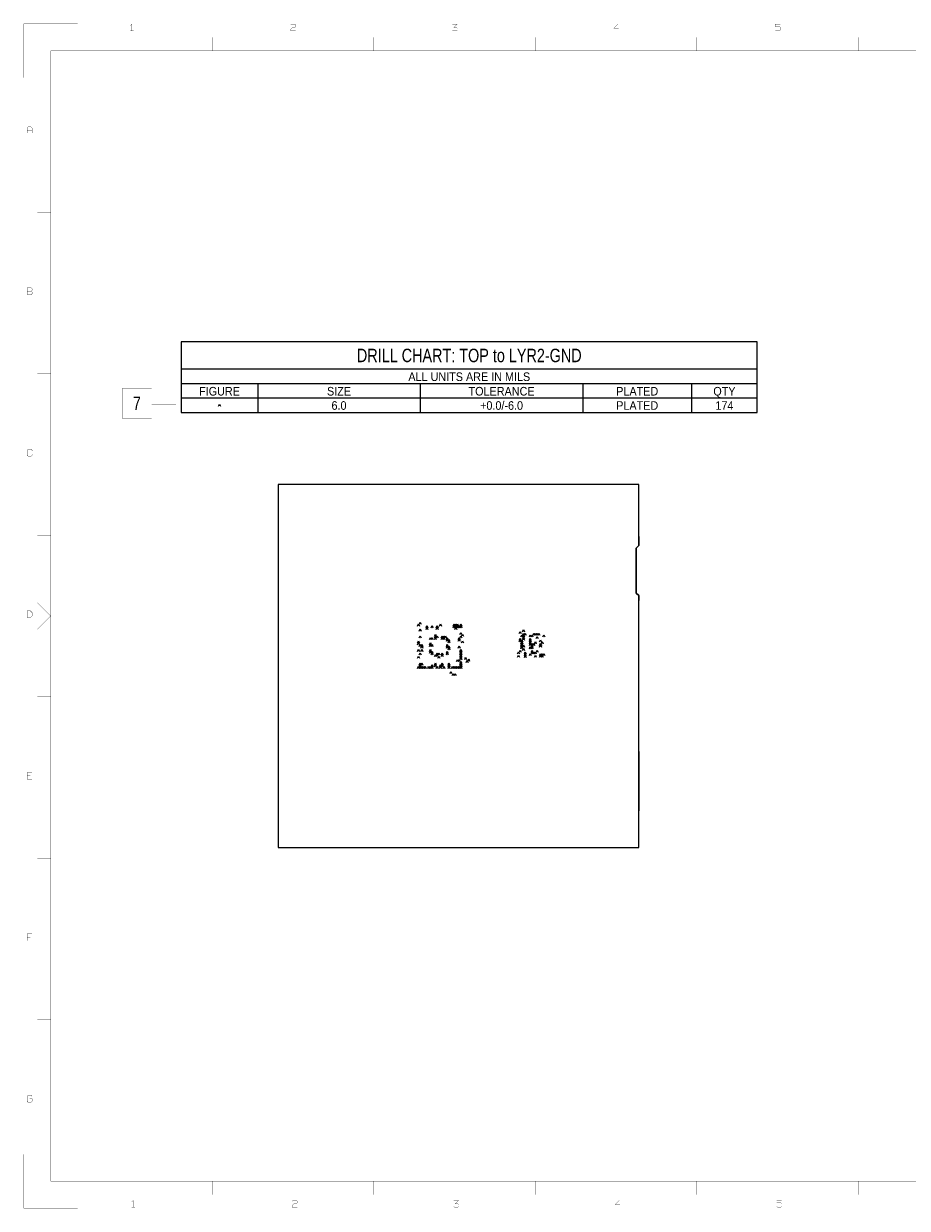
# Model space of a CAD drawing. Extents: x -10328 to 23178, y -9202 to 12802.
# Tile 1 of 2: x -10328 to 6087, y -9202 to 12802. Entities that reach past the tile are written whole.
import ezdxf
from ezdxf.enums import TextEntityAlignment as Align

# ---------------------------------------------------------------- set-up
doc = ezdxf.new("R2010")
doc.units = 0
doc.header["$MEASUREMENT"] = 0
doc.layers.add('1', color=7, linetype='CONTINUOUS')

msp = doc.modelspace()

# ---------------------------------------------------------------- linework, layer by layer
at = {"layer": '1', "const_width": 5}
for points in [[(-9325, 12800), (-10325, 12800), (-10325, 11800)], [(-8318, 12671), (-8318, 12795), (-8349, 12764)], [(-5365, 12779), (-5349, 12795), (-5287, 12795), (-5272, 12779), (-5272, 12748), (-5287, 12733), (-5334, 12733), (-5365, 12702), (-5365, 12671), (-5272, 12671)], [(-2365, 12686), (-2349, 12671), (-2287, 12671), (-2272, 12686), (-2272, 12717), (-2287, 12733), (-2334, 12733), (-2272, 12795), (-2365, 12795)], [(728, 12717), (635, 12717), (713, 12795), (713, 12671)], [(3728, 12795), (3635, 12795), (3635, 12748)], [(-8287, 12671), (-8349, 12671)], [(-6825, 12550), (-6825, 12300)], [(-3825, 12300), (-3825, 12550)], [(-825, 12550), (-825, 12300)], [(2175, 12300), (2175, 12550)], [(3635, 12686), (3651, 12671), (3713, 12671), (3728, 12686), (3728, 12733), (3713, 12748), (3635, 12748)], [(5175, 12550), (5175, 12300)], [(-9825, -8700), (-9825, 12300), (22675, 12300)], [(-10265, 10771), (-10265, 10864), (-10234, 10895), (-10203, 10895), (-10172, 10864), (-10172, 10771)], [(-10172, 10817), (-10265, 10817)], [(-10075, 9300), (-9825, 9300)], [(-10187, 7833), (-10265, 7833)], [(-9825, 6300), (-10075, 6300)], [(-7500, 5725), (-7950, 5725), (-7950, 6025), (-8500, 6025), (-8500, 5475), (-7950, 5475), (-7950, 5725)], [(-10172, 4864), (-10172, 4879), (-10187, 4895), (-10249, 4895), (-10265, 4879), (-10265, 4786), (-10249, 4771), (-10187, 4771), (-10172, 4786), (-10172, 4802)], [(-10075, 3300), (-9825, 3300)], [(-10075, 2050), (-9825, 1800), (-10075, 1550)], [(-10075, 300), (-9825, 300)], [(-10172, -1229), (-10265, -1229), (-10265, -1105), (-10172, -1105)], [(-10265, -1167), (-10203, -1167)], [(-9825, -2700), (-10075, -2700)], [(-10172, -4105), (-10265, -4105), (-10265, -4229)], [(-10265, -4167), (-10203, -4167)], [(-10075, -5700), (-9825, -5700)], [(-10172, -7121), (-10187, -7105), (-10249, -7105), (-10265, -7121), (-10265, -7214), (-10249, -7229), (-10187, -7229), (-10172, -7214), (-10172, -7167), (-10218, -7167)], [(-9325, -9200), (-10325, -9200), (-10325, -8200)], [(22675, -8700), (-9825, -8700)], [(-6825, -8700), (-6825, -8950)], [(-3825, -8950), (-3825, -8700)], [(-825, -8700), (-825, -8950)], [(2175, -8950), (2175, -8700)], [(5175, -8700), (5175, -8950)], [(-8324, -9086), (-8293, -9055), (-8293, -9179)], [(-8324, -9179), (-8262, -9179)], [(-5247, -9179), (-5340, -9179), (-5340, -9148), (-5309, -9117), (-5262, -9117), (-5247, -9102), (-5247, -9071), (-5262, -9055), (-5324, -9055), (-5340, -9071)], [(-2340, -9055), (-2247, -9055), (-2309, -9117), (-2262, -9117), (-2247, -9133), (-2247, -9164), (-2262, -9179), (-2324, -9179), (-2340, -9164)], [(738, -9179), (738, -9055), (660, -9133), (753, -9133)], [(3660, -9164), (3676, -9179), (3738, -9179), (3753, -9164), (3753, -9117), (3738, -9102), (3660, -9102), (3660, -9055), (3753, -9055)]]:
    msp.add_lwpolyline(points, dxfattribs=at)
for points in [[(-10265, 7771), (-10187, 7771), (-10172, 7786), (-10172, 7817), (-10187, 7833), (-10172, 7848), (-10172, 7879), (-10187, 7895), (-10265, 7895), (-10265, 7833)], [(-10265, 1771), (-10203, 1771), (-10172, 1802), (-10172, 1864), (-10203, 1895), (-10265, 1895)]]:
    msp.add_lwpolyline(points, close=True, dxfattribs=at)
at = {"layer": '1'}
for points in [[(-7400, 5580), (3300, 5580), (3300, 6890), (-7400, 6890)], [(-5600, -2500), (1100, -2500), (1100, 2179.58), (1052.76, 2226.88), (1052.76, 3061.52), (1100, 3108.82), (1100, 4240), (-5600, 4240)]]:
    msp.add_lwpolyline(points, close=True, dxfattribs=at)
for points in [[(-7400, 6390), (3300, 6390)], [(-7400, 6120), (3300, 6120)], [(-5980, 6120), (-5980, 5580)], [(-2960, 6120), (-2960, 5580)], [(60, 6120), (60, 5580)], [(2080, 6120), (2080, 5580)], [(-7400, 5850), (3300, 5850)], [(-6706.66, 5695), (-6690, 5735), (-6673.34, 5695)], [(-6679.34, 5709), (-6700.66, 5709)], [(1100, 3275.7), (1100, 3108.82), (1052.76, 3061.52), (1052.76, 2226.88), (1100, 2179.58), (1100, 2085.7)], [(-3010.42, 1613.76), (-2993.76, 1653.76), (-2977.1, 1613.76)], [(-2983.1, 1627.76), (-3004.42, 1627.76)], [(-2978.92, 1645.26), (-2962.26, 1685.26), (-2945.6, 1645.26)], [(-2978.86, 1519.2), (-2962.2, 1559.2), (-2945.54, 1519.2)], [(-2951.6, 1659.26), (-2972.92, 1659.26)], [(-2852.86, 1582.2), (-2836.2, 1622.2), (-2819.54, 1582.2)], [(-2852.86, 1550.8), (-2836.2, 1590.8), (-2819.54, 1550.8)], [(-2825.54, 1596.2), (-2846.86, 1596.2)], [(-2825.54, 1564.8), (-2846.86, 1564.8)], [(-2758.46, 1582.2), (-2741.8, 1622.2), (-2725.14, 1582.2)], [(-2731.14, 1596.2), (-2752.46, 1596.2)], [(-2663.86, 1582.2), (-2647.2, 1622.2), (-2630.54, 1582.2)], [(-2663.86, 1550.8), (-2647.2, 1590.8), (-2630.54, 1550.8)], [(-2636.54, 1596.2), (-2657.86, 1596.2)], [(-2636.54, 1564.8), (-2657.86, 1564.8)], [(-2600.9, 1613.76), (-2584.24, 1653.76), (-2567.58, 1613.76)], [(-2573.58, 1627.76), (-2594.9, 1627.76)], [(-2348.9, 1613.76), (-2332.24, 1653.76), (-2315.58, 1613.76)], [(-2348.9, 1582.26), (-2332.24, 1622.26), (-2315.58, 1582.26)], [(-2321.58, 1627.76), (-2342.9, 1627.76)], [(-2321.58, 1596.26), (-2342.9, 1596.26)], [(-2317.4, 1613.76), (-2300.74, 1653.76), (-2284.08, 1613.76)], [(-2317.4, 1582.26), (-2300.74, 1622.26), (-2284.08, 1582.26)], [(-2317.4, 1550.76), (-2300.74, 1590.76), (-2284.08, 1550.76)], [(-2290.08, 1627.76), (-2311.4, 1627.76)], [(-2290.08, 1596.26), (-2311.4, 1596.26)], [(-2290.08, 1564.76), (-2311.4, 1564.76)], [(-2285.9, 1613.76), (-2269.24, 1653.76), (-2252.58, 1613.76)], [(-2285.9, 1582.26), (-2269.24, 1622.26), (-2252.58, 1582.26)], [(-2258.58, 1627.76), (-2279.9, 1627.76)], [(-2258.58, 1596.26), (-2279.9, 1596.26)], [(-2254.4, 1582.26), (-2237.74, 1622.26), (-2221.08, 1582.26)], [(-2227.08, 1596.26), (-2248.4, 1596.26)], [(-2222.9, 1582.26), (-2206.24, 1622.26), (-2189.58, 1582.26)], [(-2222.86, 1613.8), (-2206.2, 1653.8), (-2189.54, 1613.8)], [(-2195.58, 1596.26), (-2216.9, 1596.26)], [(-2195.54, 1627.8), (-2216.86, 1627.8)], [(-1058.4, 1506.22), (-1041.74, 1546.22), (-1025.08, 1506.22)], [(-3010.46, 1298.8), (-2993.8, 1338.8), (-2977.14, 1298.8)], [(-2978.92, 1393.26), (-2962.26, 1433.26), (-2945.6, 1393.26)], [(-2951.6, 1407.26), (-2972.92, 1407.26)], [(-2951.54, 1533.2), (-2972.86, 1533.2)], [(-2789.92, 1361.76), (-2773.26, 1401.76), (-2756.6, 1361.76)], [(-2762.6, 1375.76), (-2783.92, 1375.76)], [(-2758.42, 1361.76), (-2741.76, 1401.76), (-2725.1, 1361.76)], [(-2731.1, 1375.76), (-2752.42, 1375.76)], [(-2695.42, 1424.76), (-2678.76, 1464.76), (-2662.1, 1424.76)], [(-2695.42, 1393.26), (-2678.76, 1433.26), (-2662.1, 1393.26)], [(-2695.42, 1361.76), (-2678.76, 1401.76), (-2662.1, 1361.76)], [(-2668.1, 1438.76), (-2689.42, 1438.76)], [(-2668.1, 1407.26), (-2689.42, 1407.26)], [(-2668.1, 1375.76), (-2689.42, 1375.76)], [(-2663.92, 1393.26), (-2647.26, 1433.26), (-2630.6, 1393.26)], [(-2636.6, 1407.26), (-2657.92, 1407.26)], [(-2569.46, 1393.2), (-2552.8, 1433.2), (-2536.14, 1393.2)], [(-2569.46, 1361.8), (-2552.8, 1401.8), (-2536.14, 1361.8)], [(-2542.14, 1407.2), (-2563.46, 1407.2)], [(-2542.14, 1375.8), (-2563.46, 1375.8)], [(-2537.86, 1393.2), (-2521.2, 1433.2), (-2504.54, 1393.2)], [(-2537.86, 1361.8), (-2521.2, 1401.8), (-2504.54, 1361.8)], [(-2510.54, 1407.2), (-2531.86, 1407.2)], [(-2510.54, 1375.8), (-2531.86, 1375.8)], [(-2506.4, 1393.26), (-2489.74, 1433.26), (-2473.08, 1393.26)], [(-2479.08, 1407.26), (-2500.4, 1407.26)], [(-2474.86, 1361.8), (-2458.2, 1401.8), (-2441.54, 1361.8)], [(-2474.86, 1330.2), (-2458.2, 1370.2), (-2441.54, 1330.2)], [(-2447.54, 1375.8), (-2468.86, 1375.8)], [(-2447.54, 1344.2), (-2468.86, 1344.2)], [(-2443.46, 1330.2), (-2426.8, 1370.2), (-2410.14, 1330.2)], [(-2443.46, 1298.8), (-2426.8, 1338.8), (-2410.14, 1298.8)], [(-2416.14, 1344.2), (-2437.46, 1344.2)], [(-2254.4, 1361.76), (-2237.74, 1401.76), (-2221.08, 1361.76)], [(-2254.4, 1330.26), (-2237.74, 1370.26), (-2221.08, 1330.26)], [(-2227.08, 1375.76), (-2248.4, 1375.76)], [(-2227.08, 1344.26), (-2248.4, 1344.26)], [(-2222.9, 1456.26), (-2206.24, 1496.26), (-2189.58, 1456.26)], [(-2222.9, 1393.26), (-2206.24, 1433.26), (-2189.58, 1393.26)], [(-2195.58, 1470.26), (-2216.9, 1470.26)], [(-2195.58, 1407.26), (-2216.9, 1407.26)], [(-2191.4, 1424.76), (-2174.74, 1464.76), (-2158.08, 1424.76)], [(-2191.4, 1298.76), (-2174.74, 1338.76), (-2158.08, 1298.76)], [(-2164.08, 1438.76), (-2185.4, 1438.76)], [(-1121.46, 1474.8), (-1104.8, 1514.8), (-1088.14, 1474.8)], [(-1121.46, 1317.2), (-1104.8, 1357.2), (-1088.14, 1317.2)], [(-1121.38, 1348.74), (-1104.72, 1388.74), (-1088.06, 1348.74)], [(-1094.14, 1488.8), (-1115.46, 1488.8)], [(-1094.14, 1331.2), (-1115.46, 1331.2)], [(-1094.06, 1362.74), (-1115.38, 1362.74)], [(-1089.92, 1411.76), (-1073.26, 1451.76), (-1056.6, 1411.76)], [(-1089.88, 1285.74), (-1073.22, 1325.74), (-1056.56, 1285.74)], [(-1089.86, 1317.2), (-1073.2, 1357.2), (-1056.54, 1317.2)], [(-1062.6, 1425.76), (-1083.92, 1425.76)], [(-1062.54, 1331.2), (-1083.86, 1331.2)], [(-1058.46, 1348.8), (-1041.8, 1388.8), (-1025.14, 1348.8)], [(-1058.4, 1443.22), (-1041.74, 1483.22), (-1025.08, 1443.22)], [(-1058.4, 1411.74), (-1041.74, 1451.74), (-1025.08, 1411.74)], [(-1058.4, 1380.24), (-1041.74, 1420.24), (-1025.08, 1380.24)], [(-1031.14, 1362.8), (-1052.46, 1362.8)], [(-1031.08, 1520.22), (-1052.4, 1520.22)], [(-1031.08, 1457.22), (-1052.4, 1457.22)], [(-1031.08, 1425.74), (-1052.4, 1425.74)], [(-1031.08, 1394.24), (-1052.4, 1394.24)], [(-1026.9, 1443.22), (-1010.24, 1483.22), (-993.58, 1443.22)], [(-999.58, 1457.22), (-1020.9, 1457.22)], [(-932.46, 1411.8), (-915.8, 1451.8), (-899.14, 1411.8)], [(-932.46, 1348.8), (-915.8, 1388.8), (-899.14, 1348.8)], [(-932.4, 1317.24), (-915.74, 1357.24), (-899.08, 1317.24)], [(-932.4, 1285.74), (-915.74, 1325.74), (-899.08, 1285.74)], [(-905.14, 1425.8), (-926.46, 1425.8)], [(-905.14, 1362.8), (-926.46, 1362.8)], [(-905.08, 1331.24), (-926.4, 1331.24)], [(-900.86, 1411.8), (-884.2, 1451.8), (-867.54, 1411.8)], [(-873.54, 1425.8), (-894.86, 1425.8)], [(-869.42, 1443.22), (-852.76, 1483.22), (-836.1, 1443.22)], [(-842.1, 1457.22), (-863.42, 1457.22)], [(-837.92, 1285.74), (-821.26, 1325.74), (-804.6, 1285.74)], [(-837.86, 1443.2), (-821.2, 1483.2), (-804.54, 1443.2)], [(-810.54, 1457.2), (-831.86, 1457.2)], [(-806.42, 1443.22), (-789.76, 1483.22), (-773.1, 1443.22)], [(-806.42, 1380.24), (-789.76, 1420.24), (-773.1, 1380.24)], [(-779.1, 1457.22), (-800.42, 1457.22)], [(-779.1, 1394.24), (-800.42, 1394.24)], [(-774.92, 1443.22), (-758.26, 1483.22), (-741.6, 1443.22)], [(-747.6, 1457.22), (-768.92, 1457.22)], [(-743.44, 1317.24), (-726.78, 1357.24), (-710.12, 1317.24)], [(-716.12, 1331.24), (-737.44, 1331.24)], [(-711.94, 1285.74), (-695.28, 1325.74), (-678.62, 1285.74)], [(-680.4, 1411.76), (-663.74, 1451.76), (-647.08, 1411.76)], [(-653.08, 1425.76), (-674.4, 1425.76)], [(-3010.42, 1267.26), (-2993.76, 1307.26), (-2977.1, 1267.26)], [(-3010.42, 1141.24), (-2993.76, 1181.24), (-2977.1, 1141.24)], [(-2983.14, 1312.8), (-3004.46, 1312.8)], [(-2983.1, 1281.26), (-3004.42, 1281.26)], [(-2983.1, 1155.24), (-3004.42, 1155.24)], [(-2978.92, 1235.76), (-2962.26, 1275.76), (-2945.6, 1235.76)], [(-2978.92, 1078.24), (-2962.26, 1118.24), (-2945.6, 1078.24)], [(-2951.6, 1249.76), (-2972.92, 1249.76)], [(-2947.46, 1235.8), (-2930.8, 1275.8), (-2914.14, 1235.8)], [(-2947.46, 1204.28), (-2930.8, 1244.28), (-2914.14, 1204.28)], [(-2947.42, 1141.24), (-2930.76, 1181.24), (-2914.1, 1141.24)], [(-2920.14, 1249.8), (-2941.46, 1249.8)], [(-2920.14, 1218.28), (-2941.46, 1218.28)], [(-2920.1, 1155.24), (-2941.42, 1155.24)], [(-2789.86, 1267.2), (-2773.2, 1307.2), (-2756.54, 1267.2)], [(-2789.86, 1235.8), (-2773.2, 1275.8), (-2756.54, 1235.8)], [(-2789.86, 1141.2), (-2773.2, 1181.2), (-2756.54, 1141.2)], [(-2789.86, 1109.8), (-2773.2, 1149.8), (-2756.54, 1109.8)], [(-2762.54, 1281.2), (-2783.86, 1281.2)], [(-2762.54, 1249.8), (-2783.86, 1249.8)], [(-2762.54, 1155.2), (-2783.86, 1155.2)], [(-2762.54, 1123.8), (-2783.86, 1123.8)], [(-2758.46, 1235.8), (-2741.8, 1275.8), (-2725.14, 1235.8)], [(-2758.46, 1109.8), (-2741.8, 1149.8), (-2725.14, 1109.8)], [(-2758.46, 1078.2), (-2741.8, 1118.2), (-2725.14, 1078.2)], [(-2731.14, 1249.8), (-2752.46, 1249.8)], [(-2731.14, 1123.8), (-2752.46, 1123.8)], [(-2663.86, 1078.2), (-2647.2, 1118.2), (-2630.54, 1078.2)], [(-2632.46, 1078.2), (-2615.8, 1118.2), (-2599.14, 1078.2)], [(-2569.4, 1078.24), (-2552.74, 1118.24), (-2536.08, 1078.24)], [(-2474.9, 1078.24), (-2458.24, 1118.24), (-2441.58, 1078.24)], [(-2474.86, 1235.8), (-2458.2, 1275.8), (-2441.54, 1235.8)], [(-2474.86, 1204.2), (-2458.2, 1244.2), (-2441.54, 1204.2)], [(-2474.86, 1109.8), (-2458.2, 1149.8), (-2441.54, 1109.8)], [(-2447.54, 1249.8), (-2468.86, 1249.8)], [(-2447.54, 1218.2), (-2468.86, 1218.2)], [(-2447.54, 1123.8), (-2468.86, 1123.8)], [(-2443.46, 1204.2), (-2426.8, 1244.2), (-2410.14, 1204.2)], [(-2443.46, 1172.8), (-2426.8, 1212.8), (-2410.14, 1172.8)], [(-2416.14, 1312.8), (-2437.46, 1312.8)], [(-2416.14, 1218.2), (-2437.46, 1218.2)], [(-2416.14, 1186.8), (-2437.46, 1186.8)], [(-2254.4, 1204.24), (-2237.74, 1244.24), (-2221.08, 1204.24)], [(-2227.08, 1218.24), (-2248.4, 1218.24)], [(-2222.9, 1141.24), (-2206.24, 1181.24), (-2189.58, 1141.24)], [(-2222.9, 1109.74), (-2206.24, 1149.74), (-2189.58, 1109.74)], [(-2222.9, 1078.24), (-2206.24, 1118.24), (-2189.58, 1078.24)], [(-2195.58, 1155.24), (-2216.9, 1155.24)], [(-2195.58, 1123.74), (-2216.9, 1123.74)], [(-2164.08, 1312.76), (-2185.4, 1312.76)], [(-1152.92, 1096.74), (-1136.26, 1136.74), (-1119.6, 1096.74)], [(-1125.6, 1110.74), (-1146.92, 1110.74)], [(-1121.42, 1128.24), (-1104.76, 1168.24), (-1088.1, 1128.24)], [(-1094.1, 1142.24), (-1115.42, 1142.24)], [(-1089.88, 1254.26), (-1073.22, 1294.26), (-1056.56, 1254.26)], [(-1089.88, 1222.76), (-1073.22, 1262.76), (-1056.56, 1222.76)], [(-1089.86, 1191.2), (-1073.2, 1231.2), (-1056.54, 1191.2)], [(-1062.56, 1299.74), (-1083.88, 1299.74)], [(-1062.56, 1268.26), (-1083.88, 1268.26)], [(-1062.56, 1236.76), (-1083.88, 1236.76)], [(-1062.54, 1205.2), (-1083.86, 1205.2)], [(-1058.46, 1222.8), (-1041.8, 1262.8), (-1025.14, 1222.8)], [(-1058.46, 1159.8), (-1041.8, 1199.8), (-1025.14, 1159.8)], [(-1031.14, 1236.8), (-1052.46, 1236.8)], [(-1031.14, 1173.8), (-1052.46, 1173.8)], [(-1026.92, 1065.24), (-1010.26, 1105.24), (-993.6, 1065.24)], [(-1026.86, 1096.8), (-1010.2, 1136.8), (-993.54, 1096.8)], [(-999.54, 1110.8), (-1020.86, 1110.8)], [(-932.46, 1191.2), (-915.8, 1231.2), (-899.14, 1191.2)], [(-932.46, 1065.2), (-915.8, 1105.2), (-899.14, 1065.2)], [(-932.4, 1254.26), (-915.74, 1294.26), (-899.08, 1254.26)], [(-905.14, 1205.2), (-926.46, 1205.2)], [(-905.08, 1299.74), (-926.4, 1299.74)], [(-905.08, 1268.26), (-926.4, 1268.26)], [(-900.92, 1254.26), (-884.26, 1294.26), (-867.6, 1254.26)], [(-900.92, 1222.76), (-884.26, 1262.76), (-867.6, 1222.76)], [(-900.92, 1191.26), (-884.26, 1231.26), (-867.6, 1191.26)], [(-900.92, 1128.26), (-884.26, 1168.26), (-867.6, 1128.26)], [(-900.86, 1096.8), (-884.2, 1136.8), (-867.54, 1096.8)], [(-873.6, 1268.26), (-894.92, 1268.26)], [(-873.6, 1236.76), (-894.92, 1236.76)], [(-873.6, 1205.26), (-894.92, 1205.26)], [(-873.6, 1142.26), (-894.92, 1142.26)], [(-873.54, 1110.8), (-894.86, 1110.8)], [(-869.46, 1096.8), (-852.8, 1136.8), (-836.14, 1096.8)], [(-869.42, 1254.26), (-852.76, 1294.26), (-836.1, 1254.26)], [(-842.14, 1110.8), (-863.46, 1110.8)], [(-842.1, 1268.26), (-863.42, 1268.26)], [(-837.92, 1096.78), (-821.26, 1136.78), (-804.6, 1096.78)], [(-810.6, 1299.74), (-831.92, 1299.74)], [(-810.6, 1110.78), (-831.92, 1110.78)], [(-806.4, 1128.24), (-789.74, 1168.24), (-773.08, 1128.24)], [(-779.08, 1142.24), (-800.4, 1142.24)], [(-743.46, 1065.2), (-726.8, 1105.2), (-710.14, 1065.2)], [(-743.44, 1254.26), (-726.78, 1294.26), (-710.12, 1254.26)], [(-743.44, 1222.76), (-726.78, 1262.76), (-710.12, 1222.76)], [(-716.12, 1268.26), (-737.44, 1268.26)], [(-716.12, 1236.76), (-737.44, 1236.76)], [(-711.9, 1065.24), (-695.24, 1105.24), (-678.58, 1065.24)], [(-684.62, 1299.74), (-705.94, 1299.74)], [(-680.4, 1065.24), (-663.74, 1105.24), (-647.08, 1065.24)], [(-3010.42, 1015.24), (-2993.76, 1055.24), (-2977.1, 1015.24)], [(-2983.1, 1029.24), (-3004.42, 1029.24)], [(-2978.92, 889.24), (-2962.26, 929.24), (-2945.6, 889.24)], [(-2978.92, 857.74), (-2962.26, 897.74), (-2945.6, 857.74)], [(-2951.6, 1092.24), (-2972.92, 1092.24)], [(-2951.6, 903.24), (-2972.92, 903.24)], [(-2947.42, 889.24), (-2930.76, 929.24), (-2914.1, 889.24)], [(-2920.1, 903.24), (-2941.42, 903.24)], [(-2758.42, 857.74), (-2741.76, 897.74), (-2725.1, 857.74)], [(-2731.14, 1092.2), (-2752.46, 1092.2)], [(-2695.46, 1046.8), (-2678.8, 1086.8), (-2662.14, 1046.8)], [(-2695.46, 857.8), (-2678.8, 897.8), (-2662.14, 857.8)], [(-2695.42, 889.24), (-2678.76, 929.24), (-2662.1, 889.24)], [(-2668.14, 1060.8), (-2689.46, 1060.8)], [(-2668.1, 903.24), (-2689.42, 903.24)], [(-2663.86, 1046.8), (-2647.2, 1086.8), (-2630.54, 1046.8)], [(-2636.54, 1092.2), (-2657.86, 1092.2)], [(-2636.54, 1060.8), (-2657.86, 1060.8)], [(-2632.42, 1015.24), (-2615.76, 1055.24), (-2599.1, 1015.24)], [(-2605.14, 1092.2), (-2626.46, 1092.2)], [(-2605.1, 1029.24), (-2626.42, 1029.24)], [(-2600.86, 857.8), (-2584.2, 897.8), (-2567.54, 857.8)], [(-2569.46, 889.2), (-2552.8, 929.2), (-2536.14, 889.2)], [(-2569.4, 1046.74), (-2552.74, 1086.74), (-2536.08, 1046.74)], [(-2569.26, 857.7), (-2552.6, 897.7), (-2535.94, 857.7)], [(-2542.14, 903.2), (-2563.46, 903.2)], [(-2542.08, 1092.24), (-2563.4, 1092.24)], [(-2542.08, 1060.74), (-2563.4, 1060.74)], [(-2447.58, 1092.24), (-2468.9, 1092.24)], [(-2443.46, 889.2), (-2426.8, 929.2), (-2410.14, 889.2)], [(-2443.46, 857.8), (-2426.8, 897.8), (-2410.14, 857.8)], [(-2416.14, 903.2), (-2437.46, 903.2)], [(-2285.86, 952.2), (-2269.2, 992.2), (-2252.54, 952.2)], [(-2258.54, 966.2), (-2279.86, 966.2)], [(-2254.46, 952.2), (-2237.8, 992.2), (-2221.14, 952.2)], [(-2227.14, 966.2), (-2248.46, 966.2)], [(-2222.9, 1046.74), (-2206.24, 1086.74), (-2189.58, 1046.74)], [(-2222.9, 889.24), (-2206.24, 929.24), (-2189.58, 889.24)], [(-2222.9, 857.74), (-2206.24, 897.74), (-2189.58, 857.74)], [(-2222.86, 1015.2), (-2206.2, 1055.2), (-2189.54, 1015.2)], [(-2222.86, 983.8), (-2206.2, 1023.8), (-2189.54, 983.8)], [(-2222.86, 920.8), (-2206.2, 960.8), (-2189.54, 920.8)], [(-2195.58, 1092.24), (-2216.9, 1092.24)], [(-2195.58, 1060.74), (-2216.9, 1060.74)], [(-2195.58, 903.24), (-2216.9, 903.24)], [(-2195.54, 1029.2), (-2216.86, 1029.2)], [(-2195.54, 997.8), (-2216.86, 997.8)], [(-2195.54, 934.8), (-2216.86, 934.8)], [(-2134.3, 993.02), (-2117.64, 1033.02), (-2100.98, 993.02)], [(-2106.98, 1007.02), (-2128.3, 1007.02)], [(-2106.66, 937.34), (-2090, 977.34), (-2073.34, 937.34)], [(-2079.34, 951.34), (-2100.66, 951.34)], [(-2076.66, 961.34), (-2060, 1001.34), (-2043.34, 961.34)], [(-2049.34, 975.34), (-2070.66, 975.34)], [(-1152.92, 1033.74), (-1136.26, 1073.74), (-1119.6, 1033.74)], [(-1125.6, 1047.74), (-1146.92, 1047.74)], [(-1026.64, 1030.02), (-1009.98, 1070.02), (-993.32, 1030.02)], [(-999.6, 1079.24), (-1020.92, 1079.24)], [(-999.32, 1044.02), (-1020.64, 1044.02)], [(-905.14, 1079.2), (-926.46, 1079.2)], [(-837.86, 1033.8), (-821.2, 1073.8), (-804.54, 1033.8)], [(-810.54, 1047.8), (-831.86, 1047.8)], [(-743.46, 1033.8), (-726.8, 1073.8), (-710.14, 1033.8)], [(-716.14, 1079.2), (-737.46, 1079.2)], [(-716.14, 1047.8), (-737.46, 1047.8)], [(-711.9, 1033.74), (-695.24, 1073.74), (-678.58, 1033.74)], [(-684.58, 1079.24), (-705.9, 1079.24)], [(-684.58, 1047.74), (-705.9, 1047.74)], [(-653.08, 1079.24), (-674.4, 1079.24)], [(-3010.42, 826.24), (-2993.76, 866.24), (-2977.1, 826.24)], [(-2983.1, 840.24), (-3004.42, 840.24)], [(-2978.86, 826.2), (-2962.2, 866.2), (-2945.54, 826.2)], [(-2951.6, 871.74), (-2972.92, 871.74)], [(-2951.54, 840.2), (-2972.86, 840.2)], [(-2947.42, 826.24), (-2930.76, 866.24), (-2914.1, 826.24)], [(-2920.1, 840.24), (-2941.42, 840.24)], [(-2915.92, 826.24), (-2899.26, 866.24), (-2882.6, 826.24)], [(-2888.6, 840.24), (-2909.92, 840.24)], [(-2884.42, 826.24), (-2867.76, 866.24), (-2851.1, 826.24)], [(-2857.1, 840.24), (-2878.42, 840.24)], [(-2821.42, 826.24), (-2804.76, 866.24), (-2788.1, 826.24)], [(-2794.1, 840.24), (-2815.42, 840.24)], [(-2789.92, 826.24), (-2773.26, 866.24), (-2756.6, 826.24)], [(-2762.6, 840.24), (-2783.92, 840.24)], [(-2758.42, 826.24), (-2741.76, 866.24), (-2725.1, 826.24)], [(-2731.1, 871.74), (-2752.42, 871.74)], [(-2731.1, 840.24), (-2752.42, 840.24)], [(-2668.14, 871.8), (-2689.46, 871.8)], [(-2663.92, 826.24), (-2647.26, 866.24), (-2630.6, 826.24)], [(-2636.6, 840.24), (-2657.92, 840.24)], [(-2600.9, 826.24), (-2584.24, 866.24), (-2567.58, 826.24)], [(-2573.58, 840.24), (-2594.9, 840.24)], [(-2573.54, 871.8), (-2594.86, 871.8)], [(-2541.94, 871.7), (-2563.26, 871.7)], [(-2537.9, 826.24), (-2521.24, 866.24), (-2504.58, 826.24)], [(-2510.58, 840.24), (-2531.9, 840.24)], [(-2443.4, 826.24), (-2426.74, 866.24), (-2410.08, 826.24)], [(-2416.14, 871.8), (-2437.46, 871.8)], [(-2416.08, 840.24), (-2437.4, 840.24)], [(-2406.66, 730), (-2390, 770), (-2373.34, 730)], [(-2379.34, 744), (-2400.66, 744)], [(-2380.46, 826.2), (-2363.8, 866.2), (-2347.14, 826.2)], [(-2353.14, 840.2), (-2374.46, 840.2)], [(-2366.66, 694), (-2350, 734), (-2333.34, 694)], [(-2339.34, 708), (-2360.66, 708)], [(-2348.86, 826.2), (-2332.2, 866.2), (-2315.54, 826.2)], [(-2321.54, 840.2), (-2342.86, 840.2)], [(-2328.66, 694), (-2312, 734), (-2295.34, 694)], [(-2301.34, 708), (-2322.66, 708)], [(-2317.46, 826.2), (-2300.8, 866.2), (-2284.14, 826.2)], [(-2290.14, 840.2), (-2311.46, 840.2)], [(-2285.86, 826.2), (-2269.2, 866.2), (-2252.54, 826.2)], [(-2258.54, 840.2), (-2279.86, 840.2)], [(-2254.4, 826.24), (-2237.74, 866.24), (-2221.08, 826.24)], [(-2227.08, 840.24), (-2248.4, 840.24)], [(-2222.9, 826.24), (-2206.24, 866.24), (-2189.58, 826.24)], [(-2195.58, 871.74), (-2216.9, 871.74)], [(-2195.58, 840.24), (-2216.9, 840.24)], [(1100, -720), (1100, -1820)]]:
    msp.add_lwpolyline(points, dxfattribs=at)

# ---------------------------------------------------------------- texts
for s, height, width, p in [('DRILL CHART: TOP to LYR2-GND', 250, 0.8, (-2050, 6515)), ('ALL UNITS ARE IN MILS', 160, 0.9375, (-2050, 6165)), ('FIGURE', 160, 0.9375, (-6690, 5895)), ('SIZE', 160, 0.9375, (-4470, 5895)), ('TOLERANCE', 160, 0.9375, (-1450, 5895)), ('PLATED', 160, 0.9375, (1070, 5895)), ('QTY', 160, 0.9375, (2690, 5895)), ('7', 250, 0.8, (-8225, 5625)), ('6.0', 160, 0.9375, (-4470, 5630)), ('+0.0/-6.0', 160, 0.9375, (-1450, 5630)), ('PLATED', 160, 0.9375, (1070, 5630)), ('174', 160, 0.9375, (2690, 5630))]:
    msp.add_text(s, height=height, dxfattribs=dict(at, width=width)).set_placement(p, align=Align.CENTER)

doc.saveas('drawing.dxf')
